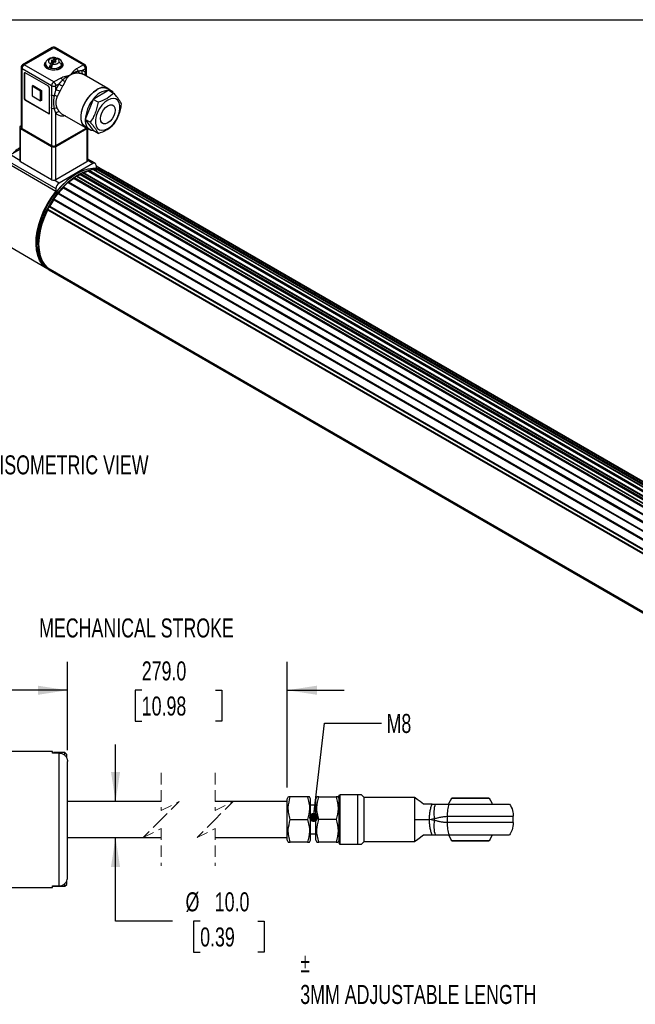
# Model space of a CAD drawing. Header units: millimetres. Extents: x 16 to 683, y 16 to 524.
# Tile 6 of 7: x 406 to 578, y 250 to 524. Entities that reach past the tile are written whole.
import ezdxf

# ---------------------------------------------------------------- set-up
doc = ezdxf.new("R2010")
doc.units = ezdxf.units.MM
doc.header["$LTSCALE"] = 2.5
doc.linetypes.add('HIDDEN', pattern=[1.905, 1.27, -0.635])
doc.layers.add('DIMENSIONS', color=140, linetype='Continuous', lineweight=25)
doc.layers.add('TEXT', color=140, linetype='Continuous', lineweight=25)
doc.styles.add('SLDTEXTSTYLE0', font='TXT', dxfattribs={"width": 0.7})
doc.dimstyles.new('SLDDIMSTYLE0', dxfattribs={"dimtxt": 5.39502, "dimasz": 8.255, "dimexe": 0, "dimexo": 0.0625, "dimgap": 1.348755, "dimtad": 0, "dimtih": 1, "dimtoh": 1, "dimrnd": 1e-09, "dimzin": 4, "dimdsep": 46, "dimtxsty": 'SLDTEXTSTYLE0', "dimsah": 1, "dimcen": 0.09, "dimadec": 0, "dimazin": 1, "dimtfac": 1, "dimtmove": 0, "dimatfit": 0, "dimfxl": 0, "dimfrac": 2, "dimtolj": 1, "dimtzin": 12, "dimarcsym": 0})
doc.dimstyles.new('SLDDIMSTYLE7', dxfattribs={"dimtxt": 0.18, "dimasz": 2.54, "dimexe": 0, "dimexo": 0.0625, "dimgap": 0, "dimtad": 0, "dimtih": 1, "dimtoh": 1, "dimdec": 0, "dimrnd": 1e-09, "dimzin": 0, "dimdsep": 46, "dimtxsty": 'Standard', "dimblk1": 'DOT', "dimblk2": 'DOT', "dimsah": 1, "dimcen": 0.09, "dimadec": 0, "dimazin": 0, "dimtfac": 2.54, "dimtdec": 0, "dimtofl": 0, "dimtmove": 0, "dimatfit": 3, "dimldrblk": 'DOT', "dimfxl": 0, "dimfrac": 2, "dimtolj": 1, "dimtzin": 0, "dimarcsym": 0})

# ---------------------------------------------------------------- blocks, each defined once
blk = doc.blocks.new('_D_13')
at = {"layer": 'DIMENSIONS'}
for p, q in [((432.86, 306.28), (432.86, 322.16)), ((432.86, 272.98), (432.86, 296.28)), ((448.73, 272.98), (432.86, 272.98)), ((456.43, 272.98), (454.62, 272.98)), ((454.62, 272.98), (454.62, 264.4)), ((472.46, 272.98), (474.27, 272.98)), ((474.27, 272.98), (474.27, 264.4)), ((454.62, 264.4), (456.43, 264.4)), ((474.27, 264.4), (472.46, 264.4))]:
    blk.add_line(p, q, dxfattribs=at)
for points in [[(432.86, 306.28), (434.13, 314.54), (431.59, 314.54)], [(432.86, 296.28), (431.59, 288.03), (434.13, 288.03)]]:
    blk.add_solid(points, dxfattribs=at)
at = {"layer": 'DIMENSIONS', "char_height": 5.292, "attachment_point": 1, "style": 'SLDTEXTSTYLE0'}
for s, insert in [('%%c', (452.36, 281.01)), ('10.0', (460.5, 281.01)), ('0.39', (456.43, 271.23))]:
    blk.add_mtext(s, dxfattribs=dict(at, insert=insert))
blk = doc.blocks.new('_D_14')
at = {"layer": 'DIMENSIONS'}
for p, q in [((419.48, 320.58), (419.48, 345.19)), ((480.67, 310.21), (480.67, 345.19)), ((419.48, 337.25), (403.61, 337.25)), ((440.17, 337.25), (438.36, 337.25)), ((438.36, 337.25), (438.36, 328.68)), ((460.69, 337.25), (462.5, 337.25)), ((462.5, 337.25), (462.5, 328.68)), ((480.67, 337.25), (496.55, 337.25)), ((438.36, 328.68), (440.17, 328.68)), ((462.5, 328.68), (460.69, 328.68))]:
    blk.add_line(p, q, dxfattribs=at)
for points in [[(419.48, 337.25), (411.23, 338.52), (411.23, 335.98)], [(480.67, 337.25), (488.93, 335.98), (488.93, 338.52)]]:
    blk.add_solid(points, dxfattribs=at)
at = {"layer": 'DIMENSIONS', "char_height": 5.292, "attachment_point": 1, "style": 'SLDTEXTSTYLE0'}
for s, insert in [('279.0', (440.17, 345.28)), ('10.98', (440.17, 335.5))]:
    blk.add_mtext(s, dxfattribs=dict(at, insert=insert))
blk = doc.blocks.new('_Dot')
at = {"color": 0, "linetype": 'ByBlock', "lineweight": -2}
blk.add_line((-0.5, 0), (-1, 0), dxfattribs=at)
at = {"color": 0, "linetype": 'ByBlock', "const_width": 0.5}
blk.add_lwpolyline([(-0.25, 0, 1), (0.25, 0, 1)], format="xyb", close=True, dxfattribs=at)

msp = doc.modelspace()

# ---------------------------------------------------------------- linework, layer by layer
for p, q in [((415.245, 516.101), (406.996, 511.339)), ((407.412, 511.297), (415.662, 516.06)), ((415.662, 516.06), (423.911, 511.297)), ((424.328, 511.339), (416.078, 516.101)), ((415.141, 512.599), (414.95, 512.332)), ((415.526, 512.507), (415.141, 512.599)), ((415.141, 512.286), (415.141, 512.599)), ((415.526, 512.507), (415.996, 513.162)), ((416.318, 512.93), (415.526, 511.826)), ((415.526, 511.826), (415.526, 512.507)), ((415.988, 512.396), (416.458, 513.052)), ((416.365, 512.922), (416.318, 512.93)), ((406.579, 510.617), (406.579, 493.946)), ((406.823, 510.277), (415.073, 505.514)), ((406.823, 493.606), (406.823, 510.277)), ((415.662, 506.535), (407.412, 511.297)), ((413.328, 511.638), (413.328, 511.161)), ((415.335, 511.559), (414.544, 510.455)), ((414.865, 511.584), (415.335, 512.24)), ((414.95, 512.332), (415.335, 512.24)), ((415.327, 511.474), (415.797, 512.129)), ((415.335, 512.24), (415.335, 511.559)), ((415.526, 511.826), (415.335, 511.872)), ((415.797, 512.129), (416.182, 512.038)), ((416.373, 512.304), (415.988, 512.396)), ((415.988, 512.084), (415.988, 512.396)), ((416.182, 512.038), (416.373, 512.304)), ((417.995, 511.161), (417.995, 511.638)), ((423.911, 511.297), (421.991, 510.189)), ((423.603, 509.759), (424.501, 510.277)), ((424.501, 510.277), (424.501, 509.135)), ((424.745, 508.167), (424.745, 510.617)), ((407.412, 508.916), (407.53, 508.984)), ((407.412, 508.916), (407.412, 501.975)), ((407.53, 508.984), (407.53, 502.043)), ((414.189, 505.344), (407.707, 509.086)), ((417.582, 507.643), (415.662, 506.535)), ((430.748, 504.701), (424.09, 508.545)), ((424.501, 509.135), (424.67, 508.21)), ((409.887, 505.514), (409.651, 505.378)), ((412.008, 504.017), (409.651, 505.378)), ((409.651, 505.378), (409.651, 502.656)), ((409.887, 505.514), (412.244, 504.153)), ((414.483, 497.893), (414.483, 504.834)), ((415.073, 505.514), (415.073, 502.924)), ((416.251, 505.514), (417.148, 506.032)), ((416.251, 504.372), (416.251, 505.514)), ((430.98, 504.22), (426.625, 501.706)), ((431.881, 503.942), (430.703, 504.622)), ((430.98, 504.22), (432.335, 503.437)), ((407.412, 501.975), (407.53, 502.043)), ((407.707, 501.465), (407.825, 501.533)), ((407.825, 501.533), (414.307, 497.791)), ((409.651, 502.656), (412.008, 501.295)), ((412.008, 504.017), (412.244, 504.153)), ((412.008, 501.295), (412.008, 504.017)), ((412.244, 504.153), (412.244, 501.431)), ((426.625, 501.706), (424.448, 496.094)), ((427.981, 500.923), (426.625, 501.706)), ((407.707, 501.465), (414.189, 497.723)), ((412.244, 501.431), (412.008, 501.295)), ((415.073, 499.259), (415.073, 488.843)), ((414.189, 497.723), (414.307, 497.791)), ((416.251, 488.843), (416.251, 497.81)), ((417.326, 498.136), (417.84, 497.72)), ((417.84, 497.72), (424.499, 493.876)), ((425.803, 495.312), (424.448, 496.094)), ((424.448, 496.094), (426.625, 492.996)), ((406.166, 493.946), (406.166, 484.692)), ((406.579, 494.383), (406.41, 494.286)), ((406.41, 493.606), (415.073, 488.605)), ((406.41, 484.352), (406.41, 493.606)), ((406.823, 493.606), (415.073, 488.843)), ((416.251, 488.843), (424.501, 493.606)), ((416.251, 488.605), (424.913, 493.606)), ((424.501, 493.875), (424.501, 493.606)), ((424.545, 493.955), (425.723, 493.275)), ((424.913, 493.606), (425.002, 493.667)), ((424.913, 493.606), (424.913, 484.352)), ((425.157, 484.692), (425.157, 493.601)), ((427.981, 492.214), (426.625, 492.996)), ((415.073, 488.605), (415.073, 479.351)), ((416.251, 479.351), (416.251, 488.605)), ((406.166, 487.714), (403.582, 486.222)), ((406.166, 484.731), (403.582, 486.222)), ((427.188, 483.903), (425.157, 485.076)), ((402.698, 484.692), (416.251, 476.868)), ((416.251, 476.078), (402.698, 483.901)), ((415.073, 479.351), (406.41, 484.352)), ((424.913, 484.352), (416.251, 479.351)), ((426.563, 483.841), (417.135, 478.399)), ((425.157, 484.692), (425.155, 484.654)), ((426.563, 483.841), (425.155, 484.654)), ((427.447, 483.331), (427.447, 482.541)), ((429.723, 481.832), (427.447, 483.146)), ((421.302, 479.769), (612.81, 369.214)), ((421.309, 479.706), (421.302, 479.769)), ((421.309, 479.706), (612.817, 369.15)), ((421.407, 479.98), (612.915, 369.425)), ((421.997, 480.964), (421.847, 480.878)), ((421.949, 480.342), (613.457, 369.787)), ((613.547, 369.799), (422.038, 480.354)), ((423.037, 480.773), (423.039, 480.842)), ((423.037, 480.773), (614.545, 370.218)), ((423.039, 480.842), (614.547, 370.286)), ((423.163, 481.043), (614.671, 370.488)), ((423.705, 481.307), (615.213, 370.752)), ((615.284, 370.753), (423.776, 481.309)), ((425.315, 481.695), (425.33, 481.769)), ((425.315, 481.695), (616.811, 371.147)), ((425.33, 481.769), (616.838, 371.213)), ((425.474, 481.95), (616.983, 371.394)), ((426.73, 482.189), (618.238, 371.634)), ((618.278, 371.627), (426.77, 482.182)), ((428.149, 481.975), (428.178, 482.051)), ((428.149, 481.975), (619.496, 371.513)), ((428.178, 482.051), (619.674, 371.502)), ((428.341, 482.192), (619.849, 371.636)), ((429.432, 481.956), (620.94, 371.4)), ((429.432, 481.956), (429.443, 481.951)), ((620.951, 371.396), (429.443, 481.951)), ((430.281, 481.51), (429.873, 481.745)), ((622.264, 370.764), (430.756, 481.32)), ((417.135, 478.399), (415.727, 479.212)), ((416.251, 476.868), (416.251, 476.078)), ((418.317, 477.154), (609.825, 366.599)), ((418.339, 477.105), (418.317, 477.154)), ((418.339, 477.105), (609.847, 366.549)), ((418.382, 477.37), (609.89, 366.815)), ((419.638, 478.58), (611.146, 368.025)), ((611.26, 368.055), (419.752, 478.611)), ((416.771, 475.513), (608.28, 364.958)), ((608.424, 365.021), (416.916, 475.576)), ((414.353, 471.847), (605.861, 361.292)), ((414.521, 471.95), (606.029, 361.395)), ((414.521, 471.95), (414.563, 471.928)), ((414.563, 471.928), (606.071, 361.373)), ((415.66, 473.813), (607.168, 363.258)), ((415.697, 473.781), (415.66, 473.813)), ((415.68, 474.017), (607.188, 363.462)), ((415.697, 473.781), (607.205, 363.226)), ((413.993, 471.169), (605.501, 360.614)), ((414, 470.989), (605.508, 360.434)), ((400.422, 462.375), (413.968, 454.555)), ((410.862, 461.849), (410.862, 461.676)), ((413.993, 454.511), (605.501, 343.955)), ((414.009, 454.712), (414.053, 454.781)), ((414.009, 454.712), (605.31, 344.276)), ((414.053, 454.781), (605.093, 344.496)), ((414.353, 454.249), (605.861, 343.693)), ((414.356, 454.247), (414.353, 454.249)), ((414.356, 454.247), (605.864, 343.692)), ((415.28, 320.185), (394.18, 320.185)), ((415.28, 319.767), (415.28, 320.185)), ((417.18, 319.767), (415.28, 319.767)), ((418.78, 319.885), (415.58, 319.885)), ((415.58, 319.767), (415.58, 319.885)), ((417.18, 282.802), (417.18, 319.767)), ((419.28, 319.385), (418.78, 319.885)), ((418.78, 319.081), (418.78, 319.885)), ((419.28, 318.306), (419.28, 319.385)), ((419.48, 285.161), (419.48, 317.408)), ((480.976, 307.563), (480.67, 307.035)), ((480.67, 301.285), (480.67, 307.035)), ((481.536, 307.563), (480.995, 307.563)), ((486.304, 307.563), (481.536, 307.563)), ((486.865, 307.563), (486.304, 307.563)), ((487.17, 307.035), (486.865, 307.563)), ((487.17, 295.535), (487.17, 307.035)), ((488.946, 307.563), (488.64, 307.035)), ((488.64, 306.264), (488.64, 307.035)), ((489.506, 307.563), (488.965, 307.563)), ((489.506, 307.563), (494.274, 307.563)), ((495.14, 307.035), (494.835, 307.563)), ((495.14, 294.685), (495.14, 307.885)), ((495.44, 294.385), (495.44, 308.185)), ((500.341, 308.185), (495.44, 308.185)), ((500.341, 294.385), (500.341, 308.185)), ((501.341, 308.185), (500.341, 308.185)), ((502.14, 307.386), (501.341, 308.185)), ((502.14, 295.184), (502.14, 307.386)), ((516.179, 307.385), (502.14, 307.385)), ((516.179, 301.285), (516.179, 307.385)), ((537.004, 307.141), (526.385, 307.141)), ((536.834, 307.235), (526.554, 307.235)), ((445.599, 306.285), (419.48, 306.285)), ((480.67, 306.285), (460.599, 306.285)), ((488.64, 305.285), (487.17, 305.285)), ((488.64, 295.535), (488.64, 306.264)), ((521.024, 305.585), (518.64, 305.585)), ((521.024, 305.585), (521.883, 305.585)), ((521.883, 305.585), (525.756, 305.585)), ((525.756, 305.585), (542.589, 305.585)), ((520.294, 301.285), (521.624, 301.548)), ((521.624, 301.548), (521.624, 301.021)), ((525.183, 302.161), (543.64, 302.161)), ((525.183, 302.161), (525.183, 300.408)), ((543.64, 300.408), (543.64, 302.161)), ((480.67, 295.535), (480.67, 301.285)), ((481.536, 301.285), (486.304, 301.285)), ((494.274, 301.285), (489.506, 301.285)), ((516.179, 301.285), (520.294, 301.285)), ((516.179, 295.185), (516.179, 301.285)), ((521.624, 301.021), (520.294, 301.285)), ((543.64, 300.408), (525.183, 300.408)), ((419.48, 296.285), (445.599, 296.285)), ((460.599, 296.285), (480.67, 296.285)), ((487.17, 297.285), (488.64, 297.285)), ((518.64, 296.985), (521.024, 296.985)), ((521.024, 296.985), (521.883, 296.985)), ((521.883, 296.985), (525.756, 296.985)), ((525.756, 296.985), (542.589, 296.985)), ((480.67, 295.535), (480.976, 295.006)), ((486.304, 295.006), (481.536, 295.006)), ((486.304, 295.006), (486.865, 295.006)), ((486.865, 295.006), (487.17, 295.535)), ((488.64, 295.535), (488.946, 295.006)), ((494.274, 295.006), (489.506, 295.006)), ((494.274, 295.006), (494.815, 295.006)), ((494.835, 295.006), (495.14, 295.535)), ((495.44, 294.385), (500.341, 294.385)), ((500.341, 294.385), (501.341, 294.385)), ((501.341, 294.385), (502.14, 295.184)), ((502.14, 295.185), (516.179, 295.185)), ((526.385, 295.428), (537.004, 295.428)), ((526.554, 295.335), (536.834, 295.335)), ((394.18, 282.385), (415.28, 282.385)), ((415.28, 282.802), (417.18, 282.802)), ((415.28, 282.385), (415.28, 282.802)), ((415.531, 282.715), (415.58, 282.685)), ((415.58, 282.685), (415.58, 282.802)), ((415.58, 282.685), (418.78, 282.685)), ((418.78, 282.685), (418.78, 283.498)), ((418.78, 282.685), (419.28, 283.185)), ((419.28, 283.185), (419.28, 284.245))]:
    msp.add_line(p, q)
at = {"color": 7, "linetype": 'HIDDEN', "lineweight": 18}
for p, q in [((445.599, 314.222), (445.599, 303.785)), ((460.599, 314.222), (460.599, 303.785)), ((445.599, 303.785), (450.599, 306.285)), ((450.599, 306.285), (445.599, 301.285)), ((460.599, 303.785), (465.599, 306.285)), ((465.599, 306.285), (460.599, 301.285)), ((445.599, 301.285), (440.599, 296.285)), ((440.599, 296.285), (445.599, 298.785)), ((445.599, 298.785), (445.599, 288.347)), ((460.599, 301.285), (455.599, 296.285)), ((455.599, 296.285), (460.599, 298.785)), ((460.599, 298.785), (460.599, 288.347))]:
    msp.add_line(p, q, dxfattribs=at)
at = {"flags": 128}
for points in [[(417.488, 510.243), (416.796, 509.958), (415.981, 509.817), (415.132, 509.838), (414.339, 510.016), (413.69, 510.333), (413.255, 510.755), (413.081, 511.236), (413.186, 511.723), (413.384, 512.001)], [(413.328, 511.597), (413.186, 511.383), (413.095, 511.127)], [(413.328, 511.638), (413.329, 511.673), (413.359, 511.854)], [(417.818, 510.646), (417.383, 510.252), (416.74, 509.967), (415.967, 509.826), (415.158, 509.846), (414.409, 510.025), (413.811, 510.341), (413.437, 510.756), (413.328, 511.161)], [(417.976, 511.96), (418.19, 511.603), (418.225, 511.113), (417.983, 510.642), (417.488, 510.243)], [(417.995, 511.161), (417.993, 511.103), (417.818, 510.646)], [(418.228, 511.127), (418.19, 511.263), (417.995, 511.597)], [(427.624, 504.392), (426.705, 503.75), (425.826, 502.913), (425.026, 501.918), (424.339, 500.807), (423.796, 499.631), (423.421, 498.439), (423.228, 497.285), (423.228, 496.218), (423.421, 495.285), (423.796, 494.527), (424.339, 493.978), (425.026, 493.66), (425.078, 493.647)], [(424.545, 493.955), (424.019, 494.386), (423.578, 495.092), (423.326, 495.994), (423.275, 497.051), (423.428, 498.212), (423.776, 499.423), (424.305, 500.628), (424.988, 501.77), (425.795, 502.797), (426.688, 503.659), (427.624, 504.317)], [(430.688, 493.551), (431.51, 494.141), (432.285, 494.927), (432.967, 495.865), (433.516, 496.898), (433.901, 497.967), (434.1, 499.011), (434.1, 499.968), (433.901, 500.782), (433.516, 501.407), (432.967, 501.806), (432.285, 501.956), (431.51, 501.848), (430.688, 501.489), (429.865, 500.898), (429.091, 500.112), (428.409, 499.175), (427.859, 498.141), (427.474, 497.072), (427.276, 496.028), (427.276, 495.072), (427.474, 494.257), (427.859, 493.632), (428.409, 493.233), (429.091, 493.083), (429.865, 493.191), (430.688, 493.551)], [(430.688, 499.894), (431.323, 500.144), (431.896, 500.138), (432.351, 499.875), (432.643, 499.382), (432.744, 498.707), (432.643, 497.915), (432.351, 497.084), (431.896, 496.297), (431.323, 495.628), (430.688, 495.145), (430.052, 494.895), (429.479, 494.901), (429.024, 495.164), (428.732, 495.657), (428.632, 496.333), (428.732, 497.124), (429.024, 497.955), (429.479, 498.743), (430.052, 499.411), (430.688, 499.894)], [(429.873, 481.745), (429.06, 482.127), (427.849, 482.426), (426.533, 482.469), (425.137, 482.256), (423.685, 481.791), (422.202, 481.081), (420.716, 480.14), (419.253, 478.984), (417.839, 477.634), (416.499, 476.114), (415.258, 474.451), (414.136, 472.674), (413.155, 470.816), (412.332, 468.91), (411.681, 466.99), (411.214, 465.089), (410.94, 463.242), (410.863, 461.482)], [(427.447, 482.541), (428.684, 482.291), (429.798, 481.788)], [(411.271, 461.247), (411.348, 463.007), (411.622, 464.854), (412.089, 466.754), (412.739, 468.675), (413.563, 470.581), (414.544, 472.439), (415.665, 474.215), (416.907, 475.878), (418.247, 477.398), (419.661, 478.748), (421.124, 479.904), (422.61, 480.846), (424.093, 481.555), (425.545, 482.021), (426.941, 482.234), (428.256, 482.19), (428.297, 482.185)], [(429.723, 481.789), (430.552, 481.342), (430.637, 481.285)], [(430.623, 481.27), (430.631, 481.278), (430.653, 481.298), (430.676, 481.313), (430.699, 481.323), (430.721, 481.327), (430.741, 481.325), (430.756, 481.32)], [(413.975, 454.551), (413.325, 454.994), (412.443, 455.875), (411.73, 456.978), (411.199, 458.282), (410.859, 459.763), (410.717, 461.396), (410.774, 463.151), (411.03, 464.997), (411.48, 466.9), (412.117, 468.826), (412.928, 470.741), (413.9, 472.61), (415.014, 474.399), (416.251, 476.078)], [(416.771, 475.513), (416.792, 475.537), (416.815, 475.556), (416.838, 475.571), (416.861, 475.58), (416.883, 475.584), (416.903, 475.581), (416.916, 475.576)], [(414.353, 471.847), (414.371, 471.875), (414.391, 471.9), (414.413, 471.921), (414.436, 471.938), (414.459, 471.95), (414.482, 471.956), (414.502, 471.956), (414.521, 471.95)], [(414.053, 454.781), (413.171, 455.698), (412.466, 456.844), (411.953, 458.198), (411.642, 459.733), (411.537, 461.422), (411.642, 463.231), (411.953, 465.127), (412.466, 467.073), (413.171, 469.033), (414.053, 470.968)], [(414, 470.989), (413.992, 470.995), (413.979, 471.01), (413.97, 471.03), (413.966, 471.054), (413.966, 471.08), (413.971, 471.11), (413.98, 471.139), (413.993, 471.169)], [(518.64, 305.585), (517.699, 306.273), (516.867, 306.882), (516.334, 307.271), (516.179, 307.385)], [(526.385, 307.141), (525.656, 305.781), (525.587, 305.625)], [(537.789, 305.653), (537.732, 305.781), (537.004, 307.141)], [(516.179, 295.185), (516.361, 295.317), (517.007, 295.79), (518.64, 296.985)], [(525.542, 297.052), (525.656, 296.788), (526.385, 295.428)], [(537.004, 295.428), (537.732, 296.788), (537.801, 296.945)]]:
    msp.add_lwpolyline(points, dxfattribs=at)
for centre, radius, start, end in [((415.662, 515.379), 0.833, 60.00269, 119.99731), ((415.418, 515.719), 0.419, 54.38242, 114.30712), ((415.906, 515.719), 0.419, 65.69288, 125.61758), ((407.412, 510.617), 0.833, 119.99731, 180), ((406.996, 510.658), 0.419, 185.6948, 245.62534), ((408.102, 510.219), 1.281, 122.60548, 177.39452), ((407.168, 510.957), 0.419, 54.38242, 114.30712), ((414.764, 511.897), 1.459, 190.25113, 261.32846), ((415.576, 513.756), 3.458, 252.62835, 260.50451), ((415.711, 513.27), 3.008, 256.45361, 314.46556), ((417.133, 511.646), 0.862, 322.60046, 359.41186), ((421.315, 509.125), 1.261, 22.77942, 57.53541), ((424.295, 509.333), 0.812, 148.38362, 233.58328), ((424.155, 510.957), 0.419, 65.69288, 125.61758), ((423.221, 510.219), 1.281, 2.60548, 57.39452), ((423.911, 510.617), 0.833, 360, 60.00269), ((424.328, 510.658), 0.419, 294.37466, 354.3052), ((407.592, 508.945), 0.182, 50.79671, 189.21404), ((407.784, 508.995), 0.255, 149.10044, 182.53414), ((416.905, 506.579), 1.261, 22.77942, 57.53541), ((419.221, 508.522), 1.856, 231.57619, 257.29235), ((423.303, 509.531), 0.83, 174.32806, 223.75063), ((423.042, 506.73), 2.096, 60.01208, 68.42846), ((425.089, 508.653), 0.76, 140.67077, 202.01852), ((413.844, 504.805), 0.64, 2.60548, 57.39452), ((416.352, 505.456), 1.281, 122.60548, 177.39452), ((415.662, 506.652), 1.281, 242.60967, 297.39033), ((414.972, 505.456), 1.281, 2.60548, 57.39452), ((415.079, 500.032), 4.496, 60.02265, 74.89101), ((422.858, 513.606), 9.484, 232.98895, 240.01306), ((427.16, 499.556), 10.762, 147.1692, 156.04205), ((431.316, 498.609), 5.621, 93.42954, 146.56509), ((429.382, 502.132), 2.864, 49.65755, 127.87936), ((429.422, 501.859), 3.046, 65.12869, 126.18177), ((430.818, 502.104), 2.122, 47.68533, 85.63457), ((408.052, 502.004), 0.64, 182.60548, 237.39452), ((408.17, 502.072), 0.64, 182.60548, 237.39452), ((415.658, 504.052), 1.271, 242.56618, 278.58569), ((415.521, 501.173), 1.655, 49.60982, 78.59759), ((433.89, 495.659), 9.452, 140.22793, 177.36071), ((415.658, 500.388), 1.271, 242.56618, 278.5857), ((416.304, 498.275), 0.97, 72.60988, 118.01646), ((414.304, 497.864), 0.182, 230.79671, 9.21404), ((414.443, 498.006), 0.255, 237.46897, 270.89631), ((416.979, 497.346), 0.863, 66.28408, 147.46769), ((427.121, 495.659), 2.708, 170.74812, 259.45322), ((406.54, 493.946), 0.364, 110.78342, 249.21658), ((406.996, 493.987), 0.419, 185.6948, 245.62534), ((424.253, 494.074), 0.53, 297.87328, 325.93136), ((415.662, 489.981), 1.281, 242.60967, 297.39033), ((415.662, 489.742), 1.281, 242.60967, 297.39033), ((406.577, 484.729), 0.412, 185.15385, 246.16629), ((424.723, 484.751), 0.443, 295.46265, 347.37088), ((426.908, 483.418), 0.546, 350.78596, 129.20329), ((434.699, 460.773), 23.861, 122.58286, 177.41714), ((432.201, 464.388), 18.795, 125.41563, 131.29424), ((421.555, 479.775), 0.253, 125.76387, 181.40874), ((430.959, 466.27), 16.709, 122.63264, 124.86664), ((422.003, 480.278), 0.0841, 65.12266, 130.292), ((429.894, 467.785), 14.687, 117.83167, 122.16295), ((423.294, 480.824), 0.255, 120.73365, 176.02577), ((429.21, 469.3), 13.209, 114.63201, 117.24511), ((423.743, 481.241), 0.0757, 63.51224, 119.68471), ((428.254, 471.26), 10.841, 105.72689, 113.39762), ((425.566, 481.728), 0.24, 112.43179, 170.21491), ((427.735, 473.52), 8.727, 96.60783, 105.00867), ((426.739, 482.128), 0.0617, 60.56707, 98.42846), ((427.478, 475.326), 6.683, 84.23924, 93.33891), ((428.366, 481.999), 0.195, 97.46447, 164.54197), ((427.661, 476.41), 5.822, 72.28845, 83.29498), ((415.646, 480.439), 1.23, 242.19025, 273.73802), ((415.696, 480.382), 1.171, 271.49302, 298.28555), ((418.17, 476.78), 1.921, 122.60548, 177.39452), ((435.988, 460.409), 24.295, 136.58876, 141.54241), ((418.532, 477.207), 0.222, 132.68636, 193.82396), ((434.356, 462.05), 22.133, 131.68199, 136.19795), ((419.716, 478.516), 0.101, 69.27271, 140.85061), ((437.621, 459.159), 26.498, 141.88934, 145.89443), ((438.296, 458.694), 27.318, 151.21765, 152.82736), ((438.072, 458.827), 26.913, 146.24252, 150.86934), ((415.805, 473.902), 0.17, 137.36355, 211.49698), ((418.723, 460.849), 7.885, 175.3947, 232.91152), ((419.334, 460.653), 8.085, 175.78997, 228.40957), ((414.13, 454.602), 0.164, 137.72693, 213.65897), ((417.313, 458.693), 5.339, 231.55782, 236.33785), ((530.127, 303.03), 8.631, 162.78507, 189.88826), ((530.127, 299.539), 8.631, 170.11174, 197.21493)]:
    msp.add_arc(centre, radius, start, end)
for points, knots in [([(416.257, 513.283), (416.019, 513.309), (415.634, 513.351), (415.067, 513.277), (414.576, 513.141), (414.088, 512.901), (413.675, 512.555), (413.385, 512.123), (413.347, 511.8), (413.328, 511.639)], [0, 0, 0, 0, 0.1757472, 0.2843954, 0.4079322, 0.5453917, 0.6936395, 0.8473806, 1, 1, 1, 1]), ([(415.996, 513.162), (415.876, 513.178), (415.739, 513.187), (415.438, 513.179), (415.274, 513.161), (414.94, 513.084), (414.773, 513.025), (414.48, 512.864), (414.357, 512.762), (414.195, 512.536), (414.157, 512.414), (414.167, 512.18), (414.214, 512.07), (414.356, 511.88), (414.45, 511.8), (414.653, 511.671), (414.761, 511.622), (414.865, 511.584)], [0, 0, 0, 0, 0.125, 0.125, 0.25, 0.25, 0.375, 0.375, 0.5, 0.5, 0.625, 0.625, 0.75, 0.75, 0.875, 0.875, 1, 1, 1, 1]), ([(415.996, 513.162), (416.039, 513.221), (416.08, 513.262), (416.158, 513.302), (416.193, 513.302), (416.283, 513.239), (416.318, 513.111), (416.318, 512.93)], [0, 0, 0, 0, 0.25, 0.25, 0.5, 0.5, 1, 1, 1, 1]), ([(416.458, 513.052), (416.494, 513.093), (416.566, 513.177), (416.641, 513.206), (416.669, 513.175), (416.672, 513.171)], [0, 0, 0, 0, 0.46258752, 0.92535337, 1, 1, 1, 1]), ([(417.048, 511.987), (417.109, 512.072), (417.15, 512.168), (417.169, 512.371), (417.148, 512.477), (417.038, 512.679), (416.95, 512.774), (416.729, 512.935), (416.597, 513.002), (416.458, 513.052)], [0, 0, 0, 0, 0.25, 0.25, 0.5, 0.5, 0.75, 0.75, 1, 1, 1, 1]), ([(417.995, 511.624), (417.977, 511.793), (417.94, 512.132), (417.626, 512.594), (417.179, 512.97), (416.807, 513.121), (416.63, 513.192)], [0, 0, 0, 0, 0.2627236, 0.5254097, 0.7747207, 1, 1, 1, 1]), ([(414.544, 510.455), (414.544, 510.546), (414.552, 510.646), (414.585, 510.856), (414.609, 510.965), (414.668, 511.173), (414.704, 511.274), (414.781, 511.449), (414.823, 511.525), (414.865, 511.584)], [0, 0, 0, 0, 0.25, 0.25, 0.5, 0.5, 0.75, 0.75, 1, 1, 1, 1]), ([(415.327, 511.474), (415.285, 511.415), (415.244, 511.34), (415.166, 511.164), (415.13, 511.064), (415.041, 510.751), (415.006, 510.525), (415.006, 510.345)], [0, 0, 0, 0, 0.25, 0.25, 0.5, 0.5, 1, 1, 1, 1]), ([(415.327, 511.474), (415.487, 511.453), (415.662, 511.446), (416.016, 511.47), (416.194, 511.502), (416.519, 511.599), (416.664, 511.666), (416.898, 511.817), (416.987, 511.902), (417.048, 511.987)], [0, 0, 0, 0, 0.25, 0.25, 0.5, 0.5, 0.75, 0.75, 1, 1, 1, 1]), ([(417.818, 511.123), (417.818, 511.203), (417.801, 511.293), (417.726, 511.479), (417.668, 511.573), (417.517, 511.742), (417.426, 511.816), (417.236, 511.927), (417.139, 511.965), (417.048, 511.987)], [0, 0, 0, 0, 0.25, 0.25, 0.5, 0.5, 0.75, 0.75, 1, 1, 1, 1]), ([(417.77, 510.542), (417.759, 510.53), (417.733, 510.501), (417.681, 510.488), (417.646, 510.492), (417.639, 510.493)], [0, 0, 0, 0, 0.3664849, 0.8594257, 1, 1, 1, 1]), ([(417.818, 510.646), (417.815, 510.617), (417.812, 510.574), (417.78, 510.55), (417.77, 510.542)], [0, 0, 0, 0, 0.68692884, 1, 1, 1, 1]), ([(417.775, 510.538), (417.834, 510.627), (417.946, 510.794), (417.968, 510.97), (417.978, 511.051)], [0, 0, 0, 0, 0.5342152, 1, 1, 1, 1]), ([(421.991, 510.189), (421.954, 510.167), (421.862, 510.113), (421.724, 510.019), (421.591, 509.92), (421.437, 509.794), (421.262, 509.634), (420.998, 509.362), (420.796, 509.12), (420.638, 508.919), (420.562, 508.821), (420.491, 508.728), (420.436, 508.656), (420.407, 508.617), (420.39, 508.595), (420.383, 508.583), (420.377, 508.577), (420.376, 508.576)], [0, 0, 0, 0, 0.0495737, 0.121212, 0.1962777, 0.2504677, 0.3675825, 0.4997809, 0.7496645, 0.7964953, 0.8538307, 0.9216686, 0.959521, 0.9794294, 0.989629, 0.9973891, 1, 1, 1, 1]), ([(422.477, 509.613), (422.555, 509.626), (422.705, 509.651), (422.919, 509.681), (423.116, 509.707), (423.295, 509.728), (423.457, 509.745), (423.556, 509.754), (423.603, 509.759)], [0, 0, 0, 0, 0.192454, 0.3745313, 0.5462717, 0.7077229, 0.8589424, 1, 1, 1, 1]), ([(424.501, 509.135), (424.468, 509.169), (424.404, 509.238), (424.302, 509.332), (424.196, 509.421), (424.086, 509.502), (423.972, 509.577), (423.853, 509.644), (423.731, 509.706), (423.646, 509.741), (423.603, 509.759)], [0, 0, 0, 0, 0.1254912, 0.2505618, 0.3753513, 0.5, 0.6246487, 0.7494382, 0.8745088, 1, 1, 1, 1]), ([(417.148, 506.032), (417.188, 506.075), (417.27, 506.163), (417.393, 506.298), (417.52, 506.44), (417.651, 506.589), (417.786, 506.744), (417.926, 506.905), (418.02, 507.013), (418.068, 507.068)], [0, 0, 0, 0, 0.1202868, 0.2480313, 0.3832793, 0.5260696, 0.6764351, 0.8344038, 1, 1, 1, 1]), ([(417.582, 507.643), (417.775, 507.755), (417.989, 507.852), (418.435, 508.027), (418.667, 508.106), (419.381, 508.326), (419.879, 508.451), (420.376, 508.576)], [0, 0, 0, 0, 0.25, 0.25, 0.5, 0.5, 1, 1, 1, 1]), ([(418.068, 507.068), (418.103, 507.102), (418.178, 507.174), (418.303, 507.284), (418.443, 507.401), (418.599, 507.524), (418.772, 507.651), (418.961, 507.783), (419.208, 507.945), (419.477, 508.108), (419.78, 508.279), (420.007, 508.398), (420.196, 508.491), (420.298, 508.54), (420.36, 508.569), (420.376, 508.576)], [0, 0, 0, 0, 0.0552179, 0.1159424, 0.1818937, 0.2531783, 0.3298656, 0.412016, 0.4996389, 0.6451994, 0.7497989, 0.8746215, 0.9247376, 0.9810966, 1, 1, 1, 1]), ([(420.376, 508.576), (420.376, 508.576), (420.205, 508.444), (419.917, 508.193), (419.567, 507.825), (419.331, 507.539), (419.159, 507.306), (419.016, 507.09), (418.901, 506.895), (418.841, 506.769), (418.813, 506.711)], [0, 0, 0, 0, 0.00003336, 0.29569978, 0.49921525, 0.62607034, 0.73950444, 0.83957415, 0.92636291, 1, 1, 1, 1]), ([(422.703, 508.957), (422.663, 508.963), (422.576, 508.975), (422.44, 508.987), (422.289, 508.994), (422.123, 508.993), (421.942, 508.985), (421.746, 508.966), (421.54, 508.935), (421.312, 508.889), (421.049, 508.821), (420.731, 508.721), (420.5, 508.627), (420.376, 508.576)], [0, 0, 0, 0, 0.05115536, 0.10896556, 0.17348763, 0.24476245, 0.3228202, 0.4076838, 0.49937097, 0.58945764, 0.70292426, 0.83977215, 1, 1, 1, 1]), ([(420.38, 508.579), (420.446, 508.625), (420.577, 508.718), (420.77, 508.844), (420.957, 508.96), (421.137, 509.065), (421.311, 509.159), (421.478, 509.243), (421.639, 509.318), (421.793, 509.384), (421.941, 509.443), (422.083, 509.494), (422.219, 509.539), (422.349, 509.579), (422.436, 509.602), (422.477, 509.613)], [0, 0, 0, 0, 0.1008894, 0.1983383, 0.2921558, 0.3821237, 0.4679542, 0.5495288, 0.6267895, 0.6997178, 0.7683231, 0.8326407, 0.8927104, 0.9485871, 1, 1, 1, 1]), ([(423.813, 508.679), (423.785, 508.69), (423.728, 508.712), (423.633, 508.745), (423.528, 508.777), (423.415, 508.81), (423.292, 508.842), (423.159, 508.874), (423.016, 508.903), (422.864, 508.932), (422.758, 508.949), (422.703, 508.957)], [0, 0, 0, 0, 0.0971927, 0.19746861, 0.30102243, 0.40803099, 0.51865454, 0.63303813, 0.75131299, 0.87359781, 1, 1, 1, 1]), ([(415.848, 502.795), (415.868, 502.882), (415.909, 503.055), (415.975, 503.318), (416.055, 503.626), (416.148, 503.975), (416.217, 504.243), (416.251, 504.372)], [0, 0, 0, 0, 0.1717999, 0.3420907, 0.510943, 0.7642043, 1, 1, 1, 1]), ([(417.148, 506.032), (417.106, 505.966), (417.021, 505.832), (416.899, 505.63), (416.78, 505.425), (416.666, 505.218), (416.556, 505.01), (416.45, 504.799), (416.348, 504.587), (416.283, 504.444), (416.251, 504.372)], [0, 0, 0, 0, 0.1254912, 0.2505618, 0.3753513, 0.5, 0.6246487, 0.7494382, 0.8745088, 1, 1, 1, 1]), ([(418.813, 506.711), (418.788, 506.657), (418.739, 506.551), (418.664, 506.391), (418.588, 506.235), (418.512, 506.083), (418.435, 505.935), (418.357, 505.792), (418.278, 505.654), (418.199, 505.52), (418.144, 505.434), (418.117, 505.391)], [0, 0, 0, 0, 0.1264022, 0.248687, 0.3669619, 0.4813455, 0.591969, 0.6989776, 0.8025314, 0.9028073, 1, 1, 1, 1]), ([(415.073, 499.259), (415.073, 499.564), (415.095, 499.857), (415.135, 500.443), (415.151, 500.739), (415.152, 501.351), (415.135, 501.666), (415.095, 502.3), (415.073, 502.617), (415.073, 502.924)], [0, 0, 0, 0, 0.25, 0.25, 0.5, 0.5, 0.75, 0.75, 1, 1, 1, 1]), ([(415.848, 499.131), (415.836, 499.193), (415.81, 499.32), (415.778, 499.516), (415.751, 499.722), (415.729, 499.938), (415.711, 500.165), (415.698, 500.402), (415.69, 500.651), (415.687, 500.958), (415.693, 501.319), (415.713, 501.723), (415.745, 502.106), (415.787, 502.463), (415.828, 502.687), (415.848, 502.795)], [0, 0, 0, 0, 0.0528878, 0.1089646, 0.1679675, 0.2297335, 0.2941022, 0.3608791, 0.4298349, 0.5006841, 0.6131399, 0.7201482, 0.8207419, 0.9142148, 1, 1, 1, 1]), ([(416.593, 502.433), (416.571, 502.384), (416.526, 502.284), (416.465, 502.127), (416.409, 501.96), (416.359, 501.785), (416.308, 501.571), (416.263, 501.323), (416.231, 501.044), (416.228, 500.859), (416.226, 500.766)], [0, 0, 0, 0, 0.090721, 0.1860399, 0.2860308, 0.390758, 0.5002771, 0.6660792, 0.8325999, 1, 1, 1, 1]), ([(417.326, 503.926), (417.304, 503.878), (417.259, 503.779), (417.189, 503.63), (417.114, 503.476), (417.035, 503.317), (416.926, 503.101), (416.772, 502.803), (416.658, 502.566), (416.593, 502.433)], [0, 0, 0, 0, 0.090464, 0.1854438, 0.2850547, 0.3893964, 0.4985557, 0.7183044, 1, 1, 1, 1]), ([(432.335, 503.437), (431.829, 502.908), (431.238, 502.415), (429.752, 501.557), (428.897, 501.216), (427.981, 500.923)], [0, 0, 0, 0, 0.5, 0.5, 1, 1, 1, 1]), ([(434.513, 500.339), (434.438, 500.533), (434.343, 500.739), (434.098, 501.186), (433.948, 501.428), (433.67, 501.823), (433.57, 501.959), (433.355, 502.239), (433.241, 502.382), (432.88, 502.82), (432.616, 503.125), (432.335, 503.437)], [0, 0, 0, 0, 0.25, 0.25, 0.5, 0.5, 0.625, 0.625, 0.75, 0.75, 1, 1, 1, 1]), ([(416.251, 497.81), (416.235, 497.856), (416.201, 497.95), (416.15, 498.099), (416.097, 498.258), (416.026, 498.48), (415.94, 498.769), (415.879, 499.009), (415.848, 499.131)], [0, 0, 0, 0, 0.1159399, 0.2362165, 0.3608762, 0.4899607, 0.7433221, 1, 1, 1, 1]), ([(416.226, 500.766), (416.226, 500.711), (416.228, 500.601), (416.239, 500.438), (416.257, 500.277), (416.282, 500.118), (416.323, 499.918), (416.387, 499.687), (416.479, 499.433), (416.556, 499.275), (416.593, 499.2)], [0, 0, 0, 0, 0.1000203, 0.1997144, 0.2991162, 0.3982598, 0.4971798, 0.6779739, 0.8454801, 1, 1, 1, 1]), ([(416.593, 499.2), (416.62, 499.149), (416.672, 499.052), (416.75, 498.919), (416.823, 498.801), (416.89, 498.698), (416.978, 498.57), (417.085, 498.423), (417.211, 498.265), (417.288, 498.178), (417.326, 498.136)], [0, 0, 0, 0, 0.1199209, 0.2299361, 0.3300553, 0.4202919, 0.5006638, 0.6802164, 0.8465067, 1, 1, 1, 1]), ([(427.981, 500.923), (427.906, 500.406), (427.811, 499.896), (427.566, 498.895), (427.416, 498.406), (427.138, 497.69), (427.038, 497.455), (426.823, 496.998), (426.709, 496.776), (426.348, 496.125), (426.084, 495.711), (425.803, 495.312)], [0, 0, 0, 0, 0.25, 0.25, 0.5, 0.5, 0.625, 0.625, 0.75, 0.75, 1, 1, 1, 1]), ([(432.335, 494.728), (432.616, 495.126), (432.879, 495.539), (433.358, 496.404), (433.573, 496.857), (433.851, 497.572), (433.937, 497.816), (434.09, 498.308), (434.158, 498.557), (434.343, 499.31), (434.437, 499.821), (434.513, 500.339)], [0, 0, 0, 0, 0.25, 0.25, 0.5, 0.5, 0.625, 0.625, 0.75, 0.75, 1, 1, 1, 1]), ([(418.884, 497.117), (418.554, 497.062), (417.85, 496.943), (416.946, 497.198), (416.476, 497.612), (416.251, 497.81)], [0, 0, 0, 0, 0.3159781, 0.6731185, 1, 1, 1, 1]), ([(425.803, 495.312), (426.084, 494.999), (426.347, 494.696), (426.826, 494.113), (427.041, 493.835), (427.319, 493.439), (427.405, 493.312), (427.558, 493.068), (427.626, 492.951), (427.811, 492.614), (427.905, 492.408), (427.981, 492.214)], [0, 0, 0, 0, 0.25, 0.25, 0.5, 0.5, 0.625, 0.625, 0.75, 0.75, 1, 1, 1, 1]), ([(427.981, 492.214), (428.897, 492.506), (429.752, 492.847), (431.238, 493.705), (431.829, 494.198), (432.335, 494.728)], [0, 0, 0, 0, 0.5, 0.5, 1, 1, 1, 1]), ([(406.166, 488.216), (405.706, 487.886), (405.023, 487.397), (404.383, 486.769), (404.174, 486.564)], [0, 0, 0, 0, 0.6743934, 1, 1, 1, 1]), ([(417.18, 319.767), (417.434, 319.742), (417.943, 319.692), (418.621, 319.3), (419.141, 318.722), (419.435, 318.056), (419.466, 317.601), (419.48, 317.408)], [0, 0, 0, 0, 0.2082805, 0.4164966, 0.6265866, 0.84115, 1, 1, 1, 1]), ([(481.536, 301.285), (481.376, 301.828), (481.052, 302.923), (480.87, 305.074), (481.278, 306.599), (481.536, 307.563)], [0, 0, 0, 0, 0.2658218, 0.5354585, 1, 1, 1, 1]), ([(486.304, 307.563), (486.465, 307.02), (486.789, 305.925), (486.971, 303.774), (486.563, 302.249), (486.304, 301.285)], [0, 0, 0, 0, 0.2658218, 0.5354585, 1, 1, 1, 1]), ([(489.506, 301.285), (489.346, 301.828), (489.022, 302.923), (488.84, 305.074), (489.248, 306.599), (489.506, 307.563)], [0, 0, 0, 0, 0.2658218, 0.5354585, 1, 1, 1, 1]), ([(494.274, 307.563), (494.435, 307.02), (494.759, 305.925), (494.941, 303.774), (494.533, 302.249), (494.274, 301.285)], [0, 0, 0, 0, 0.2658218, 0.5354585, 1, 1, 1, 1]), ([(494.815, 307.563), (494.821, 307.563), (495.018, 307.563), (494.641, 307.563), (494.274, 307.563)], [0, 0, 0, 0, 0.0292561, 1, 1, 1, 1]), ([(495.14, 307.885), (495.142, 307.908), (495.145, 307.953), (495.172, 308.027), (495.215, 308.089), (495.273, 308.136), (495.343, 308.174), (495.402, 308.18), (495.44, 308.185)], [0, 0, 0, 0, 0.1516898, 0.2848811, 0.4950484, 0.6265326, 0.7547702, 1, 1, 1, 1]), ([(526.385, 307.141), (526.396, 307.156), (526.418, 307.186), (526.476, 307.225), (526.524, 307.231), (526.554, 307.235)], [0, 0, 0, 0, 0.2767612, 0.562444, 1, 1, 1, 1]), ([(536.834, 307.235), (536.853, 307.233), (536.89, 307.23), (536.953, 307.202), (536.985, 307.164), (537.004, 307.141)], [0, 0, 0, 0, 0.2768438, 0.5624586, 1, 1, 1, 1]), ([(520.294, 301.285), (520.302, 301.653), (520.317, 302.402), (520.454, 303.514), (520.666, 304.59), (520.908, 305.262), (521.024, 305.585)], [0, 0, 0, 0, 0.2521415, 0.5118223, 0.7658237, 1, 1, 1, 1]), ([(525.756, 305.585), (525.591, 305.044), (525.249, 303.929), (525.206, 302.762), (525.183, 302.161)], [0, 0, 0, 0, 0.4843463, 1, 1, 1, 1]), ([(542.589, 305.585), (542.924, 304.985), (543.522, 303.916), (543.604, 302.697), (543.64, 302.161)], [0, 0, 0, 0, 0.5600006, 1, 1, 1, 1]), ([(521.624, 301.548), (522.039, 301.643), (522.83, 301.825), (524.008, 302.099), (524.789, 302.14), (525.183, 302.161)], [0, 0, 0, 0, 0.3527904, 0.6733781, 1, 1, 1, 1]), ([(481.536, 295.006), (481.376, 295.549), (481.052, 296.644), (480.87, 298.795), (481.278, 300.32), (481.536, 301.285)], [0, 0, 0, 0, 0.2658218, 0.5354585, 1, 1, 1, 1]), ([(486.304, 301.285), (486.465, 300.741), (486.789, 299.646), (486.971, 297.495), (486.563, 295.971), (486.304, 295.006)], [0, 0, 0, 0, 0.2658218, 0.5354585, 1, 1, 1, 1]), ([(489.506, 295.006), (489.346, 295.549), (489.022, 296.644), (488.84, 298.795), (489.248, 300.32), (489.506, 301.285)], [0, 0, 0, 0, 0.2658218, 0.5354585, 1, 1, 1, 1]), ([(494.274, 301.285), (494.555, 300.238), (495.116, 298.145), (494.555, 296.052), (494.274, 295.006)], [0, 0, 0, 0, 0.5, 1, 1, 1, 1]), ([(521.024, 296.985), (520.908, 297.307), (520.666, 297.98), (520.454, 299.055), (520.317, 300.167), (520.302, 300.916), (520.294, 301.285)], [0, 0, 0, 0, 0.2341763, 0.4881777, 0.7478585, 1, 1, 1, 1]), ([(525.183, 300.408), (524.887, 300.42), (524.289, 300.443), (523.4, 300.609), (522.515, 300.819), (521.921, 300.954), (521.624, 301.021)], [0, 0, 0, 0, 0.245797, 0.4951415, 0.7475253, 1, 1, 1, 1]), ([(525.183, 300.408), (525.206, 299.807), (525.249, 298.641), (525.591, 297.525), (525.756, 296.985)], [0, 0, 0, 0, 0.5156537, 1, 1, 1, 1]), ([(543.64, 300.408), (543.581, 299.724), (543.476, 298.503), (542.86, 297.449), (542.589, 296.985)], [0, 0, 0, 0, 0.5600001, 1, 1, 1, 1]), ([(480.995, 295.006), (480.99, 295.006), (480.793, 295.006), (481.17, 295.006), (481.536, 295.006)], [0, 0, 0, 0, 0.0292561, 1, 1, 1, 1]), ([(488.965, 295.006), (488.96, 295.006), (488.763, 295.006), (489.14, 295.006), (489.506, 295.006)], [0, 0, 0, 0, 0.0292561, 1, 1, 1, 1]), ([(495.14, 294.685), (495.142, 294.661), (495.145, 294.616), (495.172, 294.543), (495.215, 294.48), (495.273, 294.434), (495.343, 294.395), (495.402, 294.389), (495.44, 294.385)], [0, 0, 0, 0, 0.15171131, 0.28490702, 0.49505299, 0.62659103, 0.75477188, 1, 1, 1, 1]), ([(526.554, 295.335), (526.535, 295.336), (526.498, 295.339), (526.435, 295.367), (526.403, 295.405), (526.385, 295.428)], [0, 0, 0, 0, 0.27672897, 0.56251242, 1, 1, 1, 1]), ([(537.004, 295.428), (536.992, 295.413), (536.97, 295.383), (536.912, 295.345), (536.864, 295.338), (536.834, 295.335)], [0, 0, 0, 0, 0.2768305, 0.5624859, 1, 1, 1, 1]), ([(417.18, 282.802), (417.434, 282.827), (417.943, 282.877), (418.621, 283.269), (419.141, 283.848), (419.435, 284.514), (419.466, 284.968), (419.48, 285.161)], [0, 0, 0, 0, 0.2082804, 0.4164965, 0.6265862, 0.84115, 1, 1, 1, 1])]:
    msp.add_open_spline(points, degree=3, knots=knots)
at = {"layer": 'TEXT'}
msp.add_line((15.875, 523.875), (682.625, 523.875), dxfattribs=at)

# ---------------------------------------------------------------- texts
at = {"layer": 'DIMENSIONS', "attachment_point": 1, "style": 'SLDTEXTSTYLE0'}
for s, insert, char_height in [('ISOMETRIC VIEW', (400.509, 402.622), 5.29167), ('MECHANICAL STROKE', (411.587, 357.235), 5.29167), ('M8', (508.345, 330.657), 5.2917), ('%%p^J3MM ADJUSTABLE LENGTH', (484.309, 264.048), 5.29167)]:
    msp.add_mtext(s, dxfattribs=dict(at, insert=insert, char_height=char_height))

# ---------------------------------------------------------------- dimensions: what is measured, and where the dimension line sits
at = {"layer": 'DIMENSIONS'}
dim = msp.add_linear_dim(base=(480.67, 337.252), p1=(419.48, 317.408), p2=(480.67, 307.035), text='279.0', dimstyle='SLDDIMSTYLE0', dxfattribs=at)
dim.commit()
dim.dimension.update_dxf_attribs({"geometry": '_D_14', "text_midpoint": (450.432, 337.252), "dimtype": 160})
dim = msp.add_linear_dim(base=(432.857, 296.285), p1=(415.28, 306.285), p2=(415.28, 296.285), angle=90, text='%%c<>', dimstyle='SLDDIMSTYLE0', dxfattribs=at)
dim.commit()
dim.dimension.update_dxf_attribs({"geometry": '_D_13', "text_midpoint": (432.857, 272.978), "dimtype": 160})

# ---------------------------------------------------------------- leaders
msp.add_leader([(488.035, 301.869), (491.043, 328.064), (506.918, 328.064)], dimstyle='SLDDIMSTYLE7', dxfattribs=at)

doc.saveas('drawing.dxf')
